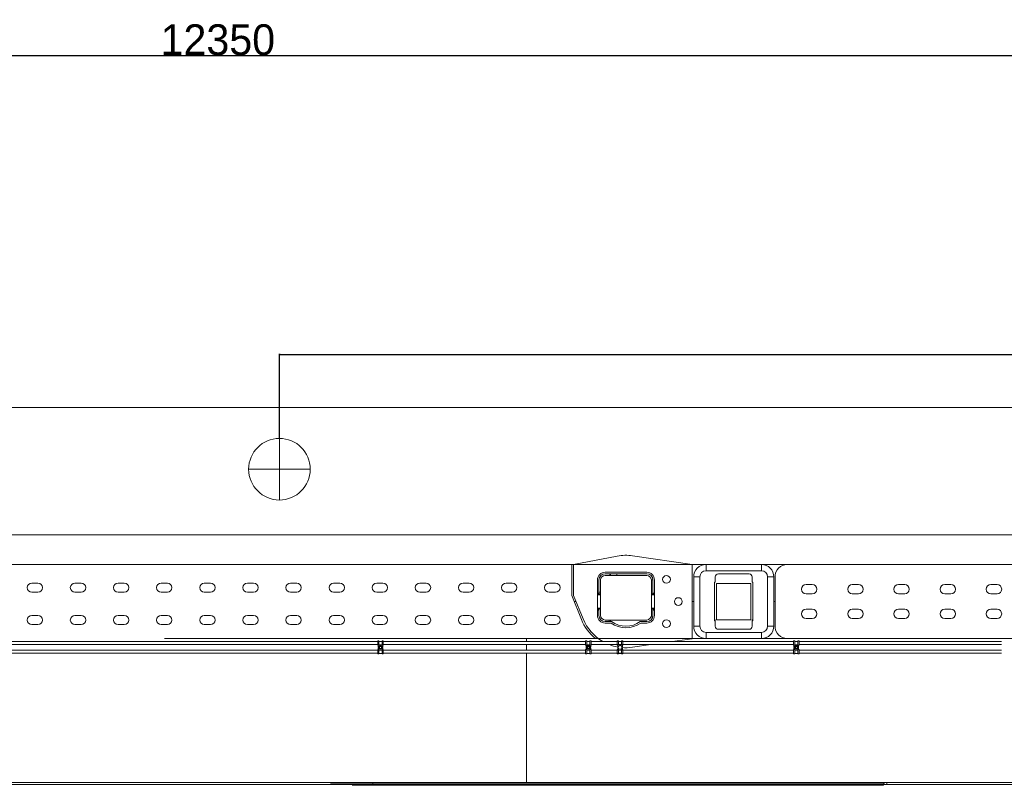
# Model space of a CAD drawing. Extents: x 0 to 59450, y 0 to 42050.
# Tile 67 of 256: x 12002 to 15198, y 20004 to 22489. Entities that reach past the tile are written whole.
import ezdxf

# ---------------------------------------------------------------- set-up
doc = ezdxf.new("R2010")
doc.units = 0
doc.header["$LTSCALE"] = 20
doc.header["$MEASUREMENT"] = 0
doc.layers.get('0').update_dxf_attribs({"linetype": 'CONTINUOUS'})
doc.layers.get('Defpoints').update_dxf_attribs({"linetype": 'CONTINUOUS'})
doc.layers.add('DXF0', color=7, linetype='CONTINUOUS')
doc.dimstyles.new('DXF001', dxfattribs={"dimtxt": 3.1, "dimasz": 2, "dimexe": 2, "dimexo": 0.8, "dimgap": 0.09, "dimtad": 1, "dimdsep": 46, "dimtxsty": 'STANDARD', "dimcen": 0.09, "dimazin": 2, "dimtfac": 0.645161, "dimtdec": 4, "dimtmove": 0, "dimatfit": 3, "dimfxl": 1, "dimtvp": 0.66129, "dimtolj": 1, "dimtzin": 0, "dimarcsym": 0})

# ---------------------------------------------------------------- blocks, each defined once
blk = doc.blocks.new('_OPEN')
at = {"color": 0, "linetype": 'ByBlock', "lineweight": -2}
for p, q in [((-1, 0.166667), (0, 0)), ((0, 0), (-1, -0.166667)), ((0, 0), (-1, 0))]:
    blk.add_line(p, q, dxfattribs=at)
blk = doc.blocks.new('*D17')
at = {"layer": 'Defpoints', "color": 0, "linetype": 'Continuous'}
for p in [(18819.9, 22372.8), (18819.9, 21029.5), (6469.9, 20984.5)]:
    blk.add_point(p, dxfattribs=at)
at = {"layer": 'DXF0', "color": 0, "linetype": 'Continuous', "lineweight": -2}
for p, q in [((6469.9, 20985.3), (6469.9, 22374.8)), ((6471.9, 22372.8), (18817.9, 22372.8)), ((18819.9, 21030.3), (18819.9, 22374.8))]:
    blk.add_line(p, q, dxfattribs=at)
at = {"layer": 'DXF0', "color": 0, "linetype": 'Continuous', "lineweight": -2, "xscale": 2, "yscale": 2, "zscale": 2, "rotation": 180}
blk.add_blockref('_OPEN', (6469.9, 22372.8), dxfattribs=at)
at = {"layer": 'DXF0', "color": 0, "linetype": 'Continuous', "lineweight": -2, "xscale": 2, "yscale": 2, "zscale": 2}
blk.add_blockref('_OPEN', (18819.9, 22372.8), dxfattribs=at)
at = {"layer": 'DXF0', "color": 0, "linetype": 'Continuous', "lineweight": 13, "insert": (12644.9, 22422.9), "char_height": 100, "attachment_point": 5}
blk.add_mtext('\\A1;12350', dxfattribs=at)
blk = doc.blocks.new('*D45')
at = {"color": 0, "linetype": 'Continuous', "lineweight": -2}
for p, q in [((12844.9, 21130.3), (12844.9, 21404.2)), ((12846.9, 21402.2), (18817.9, 21402.2)), ((18819.9, 21030.3), (18819.9, 21404.2))]:
    blk.add_line(p, q, dxfattribs=at)
at = {"layer": 'Defpoints', "color": 0, "linetype": 'Continuous'}
for p in [(18819.9, 21402.2), (12844.9, 21129.5), (18819.9, 21029.5)]:
    blk.add_point(p, dxfattribs=at)
at = {"color": 0, "linetype": 'Continuous', "lineweight": -2, "xscale": 2, "yscale": 2, "zscale": 2, "rotation": 180}
blk.add_blockref('_OPEN', (12844.9, 21402.2), dxfattribs=at)
at = {"color": 0, "linetype": 'Continuous', "lineweight": -2, "xscale": 2, "yscale": 2, "zscale": 2}
blk.add_blockref('_OPEN', (18819.9, 21402.2), dxfattribs=at)
at = {"color": 0, "linetype": 'Continuous', "lineweight": 13, "insert": (16006.3, 21452.3), "char_height": 100, "attachment_point": 5}
blk.add_mtext('\\A1;\\A1;5975', dxfattribs=at)

msp = doc.modelspace()

# ---------------------------------------------------------------- linework, layer by layer
at = {"color": 3, "linetype": 'Continuous', "lineweight": 13}
for p, q in [((7536.52, 21229.52), (16521.935, 21229.52)), ((12844.935, 21029.52), (12844.935, 21129.52)), ((12844.935, 21097.39), (12844.935, 21029.52)), ((12744.935, 21029.52), (12844.935, 21029.52)), ((12844.935, 21029.52), (12944.935, 21029.52)), ((12844.935, 20929.52), (12844.935, 21029.52)), ((7769.435, 20817.02), (16498.124, 20817.02)), ((18469.936, 20817.02), (14518.746, 20817.02)), ((13991.217, 20748.503), (14184.935, 20720.737)), ((11955.935, 20720.02), (15040.935, 20720.02)), ((13663.935, 20720.02), (18105.935, 20720.02)), ((13793.935, 20720.02), (13793.935, 20619.24)), ((13799.935, 20720.02), (13941.551, 20747.31)), ((13799.935, 20620.02), (13799.935, 20720.02)), ((14184.935, 20720.737), (14184.935, 20479.304)), ((14229.935, 20720.02), (14229.935, 20700.02)), ((14409.935, 20720.02), (14229.935, 20720.02)), ((14409.935, 20720.02), (14409.935, 20700.02)), ((14037.435, 20695.02), (13902.435, 20695.02)), ((14037.435, 20690.02), (13902.435, 20690.02)), ((14037.435, 20685.02), (13902.435, 20685.02)), ((13917.935, 20690.02), (13917.935, 20685.02)), ((13919.935, 20690.02), (13919.935, 20685.02)), ((13939.935, 20685.02), (13939.935, 20690.02)), ((14229.935, 20700.02), (14409.935, 20700.02)), ((14269.935, 20690.02), (14369.935, 20690.02)), ((12060.935, 20660.02), (12040.935, 20660.02)), ((12200.935, 20660.02), (12180.935, 20660.02)), ((12340.935, 20660.02), (12320.935, 20660.02)), ((12480.935, 20660.02), (12460.935, 20660.02)), ((12620.935, 20660.02), (12600.935, 20660.02)), ((12760.935, 20660.02), (12740.935, 20660.02)), ((12900.935, 20660.02), (12880.935, 20660.02)), ((13040.935, 20660.02), (13020.935, 20660.02)), ((13180.935, 20660.02), (13160.935, 20660.02)), ((13320.935, 20660.02), (13300.935, 20660.02)), ((13460.935, 20660.02), (13440.935, 20660.02)), ((13600.935, 20660.02), (13580.935, 20660.02)), ((13740.935, 20660.02), (13720.935, 20660.02)), ((13877.435, 20670.02), (13877.435, 20555.02)), ((13882.435, 20670.02), (13882.435, 20627.52)), ((13887.435, 20670.02), (13887.435, 20555.02)), ((14052.435, 20555.02), (14052.435, 20670.02)), ((14057.436, 20670.02), (14052.437, 20670.02)), ((14057.435, 20627.52), (14057.435, 20670.02)), ((14062.435, 20555.02), (14062.435, 20670.02)), ((14189.935, 20680.02), (14209.935, 20680.02)), ((14189.935, 20680.02), (14189.935, 20600.12)), ((14209.935, 20520.02), (14209.935, 20680.02)), ((14257.935, 20663.02), (14257.935, 20662.791)), ((14259.935, 20663.02), (14257.935, 20663.02)), ((14257.935, 20662.791), (14257.935, 20659.02)), ((14259.935, 20662.791), (14257.935, 20662.791)), ((14257.935, 20541.02), (14257.935, 20659.02)), ((14259.935, 20669.02), (14259.935, 20680.02)), ((14259.935, 20665.02), (14259.935, 20669.02)), ((14259.935, 20663.02), (14259.935, 20665.02)), ((14259.935, 20663.02), (14259.935, 20662.791)), ((14263.935, 20659.02), (14263.935, 20541.02)), ((14375.935, 20659.02), (14263.935, 20659.02)), ((14375.935, 20541.02), (14375.935, 20659.02)), ((14379.935, 20680.02), (14379.935, 20669.02)), ((14379.935, 20669.02), (14379.935, 20665.02)), ((14379.935, 20665.02), (14379.935, 20663.02)), ((14379.935, 20662.791), (14379.935, 20663.02)), ((14379.935, 20663.02), (14381.935, 20663.02)), ((14379.935, 20662.791), (14381.935, 20662.791)), ((14381.935, 20662.791), (14381.935, 20663.02)), ((14381.935, 20659.02), (14381.935, 20662.791)), ((14381.935, 20659.02), (14381.935, 20541.02)), ((14449.935, 20680.02), (14429.935, 20680.02)), ((14429.935, 20680.02), (14429.935, 20520.02)), ((14449.935, 20600.12), (14449.935, 20680.02)), ((14453.935, 20520.02), (14453.935, 20680.02)), ((14574.935, 20655.02), (14554.935, 20655.02)), ((14724.935, 20655.02), (14704.935, 20655.02)), ((14874.935, 20655.02), (14854.935, 20655.02)), ((15024.935, 20655.02), (15004.935, 20655.02)), ((15174.935, 20655.02), (15154.935, 20655.02)), ((12040.935, 20630.02), (12060.935, 20630.02)), ((12180.935, 20630.02), (12200.935, 20630.02)), ((12320.935, 20630.02), (12340.935, 20630.02)), ((12460.935, 20630.02), (12480.935, 20630.02)), ((12600.935, 20630.02), (12620.935, 20630.02)), ((12740.935, 20630.02), (12760.935, 20630.02)), ((12880.935, 20630.02), (12900.935, 20630.02)), ((13020.935, 20630.02), (13040.935, 20630.02)), ((13160.935, 20630.02), (13180.935, 20630.02)), ((13300.935, 20630.02), (13320.935, 20630.02)), ((13440.935, 20630.02), (13460.935, 20630.02)), ((13580.935, 20630.02), (13600.935, 20630.02)), ((13720.935, 20630.02), (13740.935, 20630.02)), ((13830.946, 20543.611), (13799.935, 20620.02)), ((13882.435, 20627.52), (13877.435, 20627.52)), ((13887.435, 20625.02), (13877.435, 20625.02)), ((13877.435, 20622.02), (13887.435, 20622.02)), ((13887.436, 20630.02), (13882.435, 20630.02)), ((14062.435, 20625.02), (14052.435, 20625.02)), ((14052.435, 20622.02), (14062.435, 20622.02)), ((14062.436, 20627.52), (14057.435, 20627.52)), ((14554.935, 20625.02), (14574.935, 20625.02)), ((14704.935, 20625.02), (14724.935, 20625.02)), ((14854.935, 20625.02), (14874.935, 20625.02)), ((15004.935, 20625.02), (15024.935, 20625.02)), ((15154.935, 20625.02), (15174.935, 20625.02)), ((13793.935, 20619.24), (13825.239, 20542.107)), ((13801.694, 20600.12), (13808.011, 20600.12)), ((13808.092, 20599.92), (13801.776, 20599.92)), ((14184.934, 20600.12), (14189.935, 20600.12)), ((14189.935, 20599.92), (14184.935, 20599.92)), ((14189.935, 20599.92), (14189.935, 20520.02)), ((14449.935, 20600.12), (14453.935, 20600.12)), ((14453.935, 20599.92), (14449.935, 20599.92)), ((14449.935, 20520.02), (14449.935, 20599.92)), ((13887.435, 20578.02), (13877.435, 20578.02)), ((13877.435, 20575.02), (13887.435, 20575.02)), ((13877.435, 20572.52), (13882.435, 20572.52)), ((13882.435, 20572.52), (13882.435, 20555.02)), ((14062.435, 20578.02), (14052.435, 20578.02)), ((14052.435, 20575.02), (14062.435, 20575.02)), ((14057.435, 20555.02), (14057.435, 20572.52)), ((14057.435, 20572.52), (14062.435, 20572.52)), ((14574.935, 20575.02), (14554.935, 20575.02)), ((14724.935, 20575.02), (14704.935, 20575.02)), ((14874.935, 20575.02), (14854.935, 20575.02)), ((15024.935, 20575.02), (15004.935, 20575.02)), ((15174.935, 20575.02), (15154.935, 20575.02)), ((12060.935, 20555.02), (12040.935, 20555.02)), ((12040.935, 20525.02), (12060.935, 20525.02)), ((12200.935, 20555.02), (12180.935, 20555.02)), ((12180.935, 20525.02), (12200.935, 20525.02)), ((12340.935, 20555.02), (12320.935, 20555.02)), ((12320.935, 20525.02), (12340.935, 20525.02)), ((12480.935, 20555.02), (12460.935, 20555.02)), ((12460.935, 20525.02), (12480.935, 20525.02)), ((12620.935, 20555.02), (12600.935, 20555.02)), ((12600.935, 20525.02), (12620.935, 20525.02)), ((12760.935, 20555.02), (12740.935, 20555.02)), ((12740.935, 20525.02), (12760.935, 20525.02)), ((12900.935, 20555.02), (12880.935, 20555.02)), ((12880.935, 20525.02), (12900.935, 20525.02)), ((13040.935, 20555.02), (13020.935, 20555.02)), ((13020.935, 20525.02), (13040.935, 20525.02)), ((13180.935, 20555.02), (13160.935, 20555.02)), ((13160.935, 20525.02), (13180.935, 20525.02)), ((13320.935, 20555.02), (13300.935, 20555.02)), ((13300.935, 20525.02), (13320.935, 20525.02)), ((13460.935, 20555.02), (13440.935, 20555.02)), ((13440.935, 20525.02), (13460.935, 20525.02)), ((13600.935, 20555.02), (13580.935, 20555.02)), ((13580.935, 20525.02), (13600.935, 20525.02)), ((13740.935, 20555.02), (13720.935, 20555.02)), ((13720.935, 20525.02), (13740.935, 20525.02)), ((13902.435, 20540.02), (14037.435, 20540.02)), ((13902.435, 20535.02), (13923.298, 20535.02)), ((13902.435, 20530.02), (13921.717, 20530.02)), ((13915.935, 20540.02), (13915.935, 20535.02)), ((13919.935, 20540.02), (13919.935, 20535.02)), ((14016.572, 20535.02), (14037.435, 20535.02)), ((14018.153, 20530.02), (14037.435, 20530.02)), ((14051.577, 20550.02), (14056.8, 20550.02)), ((14257.935, 20541.02), (14257.935, 20537.02)), ((14259.935, 20541.02), (14257.935, 20541.02)), ((14259.935, 20537.02), (14257.935, 20537.02)), ((14259.935, 20541.02), (14259.935, 20537.02)), ((14259.935, 20537.02), (14259.935, 20535.02)), ((14259.935, 20531.02), (14259.935, 20535.02)), ((14259.935, 20520.02), (14259.935, 20531.02)), ((14263.935, 20541.02), (14375.935, 20541.02)), ((14379.935, 20537.25), (14379.935, 20541.02)), ((14379.935, 20541.02), (14381.935, 20541.02)), ((14379.935, 20537.02), (14379.935, 20537.25)), ((14379.935, 20537.25), (14381.935, 20537.25)), ((14379.935, 20537.02), (14379.935, 20535.02)), ((14379.935, 20537.02), (14381.935, 20537.02)), ((14379.935, 20535.02), (14379.935, 20531.02)), ((14379.935, 20531.02), (14379.935, 20520.02)), ((14381.935, 20537.25), (14381.935, 20541.02)), ((14381.935, 20537.02), (14381.935, 20537.25)), ((14554.935, 20545.02), (14574.935, 20545.02)), ((14704.935, 20545.02), (14724.935, 20545.02)), ((14854.935, 20545.02), (14874.935, 20545.02)), ((15004.935, 20545.02), (15024.935, 20545.02)), ((15154.935, 20545.02), (15174.935, 20545.02)), ((14189.935, 20520.02), (14209.935, 20520.02)), ((14229.935, 20500.02), (14229.935, 20480.02)), ((14409.935, 20500.02), (14229.935, 20500.02)), ((14369.935, 20510.02), (14269.935, 20510.02)), ((14409.935, 20480.02), (14409.935, 20500.02)), ((14449.935, 20520.02), (14429.935, 20520.02)), ((11831.935, 20470.02), (13163.935, 20470.02)), ((15118.415, 20480.02), (12471.903, 20480.02)), ((13163.935, 20458.02), (13163.935, 20472.02)), ((13163.935, 20472.02), (13167.935, 20472.02)), ((13167.935, 20472.02), (13167.935, 20458.02)), ((13167.935, 20470.62), (13177.933, 20470.62)), ((13177.935, 20472.02), (13177.935, 20458.02)), ((13177.935, 20472.02), (13181.935, 20472.02)), ((13181.935, 20458.02), (13181.935, 20472.02)), ((13838.935, 20470.02), (13181.935, 20470.02)), ((13646.935, 20480.02), (13646.935, 20470.021)), ((13663.935, 20480.02), (18095.935, 20480.02)), ((13838.935, 20458.02), (13838.935, 20472.02)), ((13838.935, 20472.02), (13842.935, 20472.02)), ((13842.934, 20470.62), (13852.936, 20470.62)), ((13842.935, 20472.02), (13842.935, 20458.02)), ((13852.935, 20472.02), (13852.935, 20458.02)), ((13852.935, 20472.02), (13856.935, 20472.02)), ((13856.935, 20458.02), (13856.935, 20472.02)), ((14513.935, 20470.02), (13856.935, 20470.02)), ((13941.935, 20458.02), (13941.935, 20472.02)), ((13941.935, 20472.02), (13945.935, 20472.02)), ((13945.934, 20470.62), (13955.936, 20470.62)), ((13945.935, 20472.02), (13945.935, 20458.02)), ((13955.935, 20472.02), (13955.935, 20458.02)), ((13955.935, 20472.02), (13959.935, 20472.02)), ((13959.935, 20458.02), (13959.935, 20472.02)), ((14184.935, 20479.304), (14120.167, 20470.02)), ((14229.935, 20480.02), (14409.935, 20480.02)), ((14513.935, 20458.02), (14513.935, 20472.02)), ((14513.935, 20472.02), (14517.935, 20472.02)), ((14517.935, 20472.02), (14517.935, 20458.02)), ((14517.936, 20470.62), (14527.934, 20470.62)), ((14527.935, 20472.02), (14527.935, 20458.02)), ((14527.935, 20472.02), (14531.935, 20472.02)), ((14531.935, 20458.02), (14531.935, 20472.02)), ((15188.935, 20470.02), (14531.935, 20470.02)), ((11831.935, 20460.02), (13163.935, 20460.02)), ((11831.935, 20442.02), (13163.935, 20442.02)), ((11831.935, 20432.02), (13163.935, 20432.02)), ((13167.935, 20458.02), (13163.935, 20458.02)), ((13163.935, 20444.02), (13163.935, 20430.02)), ((13167.935, 20444.02), (13163.935, 20444.02)), ((13167.935, 20430.02), (13163.935, 20430.02)), ((13165.435, 20453.42), (13165.435, 20458.02)), ((13165.435, 20448.62), (13165.435, 20444.02)), ((13167.161, 20451.02), (13170.048, 20456.02)), ((13170.048, 20446.02), (13167.161, 20451.02)), ((13167.935, 20459.42), (13177.935, 20459.42)), ((13167.935, 20430.02), (13167.935, 20444.02)), ((13177.935, 20442.62), (13167.935, 20442.62)), ((13177.933, 20431.42), (13167.935, 20431.42)), ((13170.048, 20456.02), (13175.822, 20456.02)), ((13175.822, 20446.02), (13170.048, 20446.02)), ((13175.822, 20456.02), (13178.708, 20451.02)), ((13175.822, 20446.02), (13178.708, 20451.02)), ((13177.935, 20458.02), (13181.935, 20458.02)), ((13177.935, 20430.02), (13177.935, 20444.02)), ((13177.935, 20444.02), (13181.935, 20444.02)), ((13181.935, 20430.02), (13177.935, 20430.02)), ((13180.435, 20453.42), (13180.435, 20458.021)), ((13180.435, 20448.62), (13180.435, 20444.02)), ((13838.935, 20460.02), (13181.935, 20460.02)), ((13181.935, 20444.02), (13181.935, 20430.02)), ((13838.935, 20442.02), (13181.935, 20442.02)), ((13838.935, 20432.02), (13181.935, 20432.02)), ((13646.935, 20460.02), (13646.935, 20442.02)), ((13646.935, 20432.02), (13646.935, 20010.52)), ((13842.935, 20458.02), (13838.935, 20458.02)), ((13838.935, 20444.02), (13838.935, 20430.02)), ((13842.935, 20444.02), (13838.935, 20444.02)), ((13842.935, 20430.02), (13838.935, 20430.02)), ((13840.435, 20453.42), (13840.435, 20458.021)), ((13840.435, 20448.62), (13840.435, 20444.02)), ((13842.161, 20451.02), (13845.048, 20456.02)), ((13845.048, 20446.02), (13842.161, 20451.02)), ((13852.936, 20431.42), (13842.934, 20431.42)), ((13842.935, 20459.42), (13852.935, 20459.42)), ((13842.935, 20430.02), (13842.935, 20444.02)), ((13852.935, 20442.62), (13842.935, 20442.62)), ((13845.048, 20456.02), (13850.822, 20456.02)), ((13850.822, 20446.02), (13845.048, 20446.02)), ((13850.822, 20456.02), (13853.708, 20451.02)), ((13850.822, 20446.02), (13853.708, 20451.02)), ((13852.935, 20458.02), (13856.935, 20458.02)), ((13852.935, 20430.02), (13852.935, 20444.02)), ((13852.935, 20444.02), (13856.935, 20444.02)), ((13856.935, 20430.02), (13852.935, 20430.02)), ((13855.435, 20453.42), (13855.435, 20458.021)), ((13855.435, 20448.62), (13855.435, 20444.02)), ((14513.935, 20460.02), (13856.935, 20460.02)), ((13856.935, 20444.02), (13856.935, 20430.02)), ((14513.935, 20442.02), (13856.935, 20442.02)), ((14513.935, 20432.02), (13856.935, 20432.02)), ((13945.935, 20458.02), (13941.935, 20458.02)), ((13941.935, 20444.02), (13941.935, 20430.02)), ((13945.935, 20444.02), (13941.935, 20444.02)), ((13945.935, 20430.02), (13941.935, 20430.02)), ((13943.435, 20453.42), (13943.435, 20458.021)), ((13943.435, 20448.62), (13943.435, 20444.02)), ((13955.936, 20431.42), (13945.934, 20431.42)), ((13945.935, 20459.42), (13955.935, 20459.42)), ((13945.935, 20430.02), (13945.935, 20444.02)), ((13955.935, 20442.62), (13945.935, 20442.62)), ((13955.935, 20458.02), (13959.935, 20458.02)), ((13955.935, 20430.02), (13955.935, 20444.02)), ((13955.935, 20444.02), (13959.935, 20444.02)), ((13959.935, 20430.02), (13955.935, 20430.02)), ((13958.435, 20453.42), (13958.435, 20458.02)), ((13958.435, 20448.62), (13958.435, 20444.02)), ((13959.935, 20444.02), (13959.935, 20430.02)), ((14050.398, 20460.02), (13991.217, 20451.538)), ((14517.935, 20458.02), (14513.935, 20458.02)), ((14513.935, 20444.02), (14513.935, 20430.02)), ((14517.935, 20444.02), (14513.935, 20444.02)), ((14517.935, 20430.02), (14513.935, 20430.02)), ((14515.435, 20453.42), (14515.435, 20458.021)), ((14515.435, 20448.62), (14515.435, 20444.02)), ((14517.161, 20451.02), (14520.048, 20456.02)), ((14520.048, 20446.02), (14517.161, 20451.02)), ((14517.935, 20459.42), (14527.935, 20459.42)), ((14517.935, 20430.02), (14517.935, 20444.02)), ((14527.935, 20442.62), (14517.935, 20442.62)), ((14527.934, 20431.42), (14517.936, 20431.42)), ((14520.048, 20456.02), (14525.822, 20456.02)), ((14525.822, 20446.02), (14520.048, 20446.02)), ((14525.822, 20456.02), (14528.708, 20451.02)), ((14525.822, 20446.02), (14528.708, 20451.02)), ((14527.935, 20458.02), (14531.935, 20458.02)), ((14527.935, 20430.02), (14527.935, 20444.02)), ((14527.935, 20444.02), (14531.935, 20444.02)), ((14531.935, 20430.02), (14527.935, 20430.02)), ((14530.435, 20453.42), (14530.435, 20458.021)), ((14530.435, 20448.62), (14530.435, 20444.02)), ((15188.935, 20460.02), (14531.935, 20460.02)), ((14531.935, 20444.02), (14531.935, 20430.02)), ((15188.935, 20442.02), (14531.935, 20442.02)), ((15188.935, 20432.02), (14531.935, 20432.02)), ((11012.258, 20013.02), (17463.097, 20013.02)), ((14818.254, 20006.02), (14815.706, 20013.02)), ((17333.706, 20006.02), (10879.483, 20006.02)), ((13646.935, 20010.52), (13010.607, 20010.52)), ((13080.95, 20003.52), (14806.158, 20003.52)), ((13147.993, 20010.52), (13119.258, 20010.52)), ((13119.258, 20003.52), (13147.993, 20003.52)), ((13147.993, 20010.52), (13147.993, 20003.52)), ((14808.706, 20010.52), (13646.935, 20010.52)), ((14808.706, 20010.52), (14806.158, 20003.52))]:
    msp.add_line(p, q, dxfattribs=at)
for centre, radius in [((14101.619, 20671.848), 12.5), ((14139.935, 20600.02), 12.5), ((14101.619, 20528.192), 12.5), ((13172.935, 20451.02), 6), ((13172.935, 20451.02), 3), ((13847.935, 20451.02), 6), ((13847.935, 20451.02), 3), ((13950.935, 20451.02), 6), ((14522.935, 20451.02), 6), ((14522.935, 20451.02), 3)]:
    msp.add_circle(centre, radius, dxfattribs=at)
for centre, radius, start, end in [((12844.935, 21029.52), 100, 90, 180), ((12844.935, 21029.52), 100, 0, 90), ((12844.935, 21029.52), 100, 180, 270), ((12844.935, 21029.52), 100, 270, 360), ((13969.935, 20600.02), 150, 81.843256, 100.90744), ((14229.935, 20680.02), 40, 90, 180), ((14409.935, 20680.02), 40, 0, 90), ((14493.935, 20680.02), 40, 90, 180), ((13902.435, 20670.02), 25, 90, 180), ((13902.435, 20670.02), 20, 90, 180), ((13902.435, 20670.02), 15, 90, 180), ((14037.435, 20670.02), 25, 0, 90), ((14037.435, 20670.02), 20, 0, 90), ((14037.435, 20670.02), 15, 0, 90), ((14229.935, 20680.02), 20, 90, 180), ((14269.935, 20680.02), 10, 90, 180), ((14369.935, 20680.02), 10, 0, 90), ((14409.935, 20680.02), 20, 0, 90), ((12040.935, 20645.02), 15, 90, 270), ((12060.935, 20645.02), 15, 270, 450), ((12180.935, 20645.02), 15, 90, 270), ((12200.935, 20645.02), 15, 270, 450), ((12320.935, 20645.02), 15, 90, 270), ((12340.935, 20645.02), 15, 270, 450), ((12460.935, 20645.02), 15, 90, 270), ((12480.935, 20645.02), 15, 270, 450), ((12600.935, 20645.02), 15, 90, 270), ((12620.935, 20645.02), 15, 270, 450), ((12740.935, 20645.02), 15, 90, 270), ((12760.935, 20645.02), 15, 270, 450), ((12880.935, 20645.02), 15, 90, 270), ((12900.935, 20645.02), 15, 270, 450), ((13020.935, 20645.02), 15, 90, 270), ((13040.935, 20645.02), 15, 270, 450), ((13160.935, 20645.02), 15, 90, 270), ((13180.935, 20645.02), 15, 270, 450), ((13300.935, 20645.02), 15, 90, 270), ((13320.935, 20645.02), 15, 270, 450), ((13440.935, 20645.02), 15, 90, 270), ((13460.935, 20645.02), 15, 270, 450), ((13580.935, 20645.02), 15, 90, 270), ((13600.935, 20645.02), 15, 270, 450), ((13720.935, 20645.02), 15, 90, 270), ((13740.935, 20645.02), 15, 270, 450), ((14554.935, 20640.02), 15, 90, 270), ((14574.935, 20640.02), 15, 270, 450), ((14704.935, 20640.02), 15, 90, 270), ((14724.935, 20640.02), 15, 270, 450), ((14854.935, 20640.02), 15, 90, 270), ((14874.935, 20640.02), 15, 270, 450), ((15004.935, 20640.02), 15, 90, 270), ((15024.935, 20640.02), 15, 270, 450), ((15154.935, 20640.02), 15, 90, 270), ((15174.935, 20640.02), 15, 270, 450), ((14554.935, 20560.02), 15, 90, 270), ((14574.935, 20560.02), 15, 270, 450), ((14704.935, 20560.02), 15, 90, 270), ((14724.935, 20560.02), 15, 270, 450), ((14854.935, 20560.02), 15, 90, 270), ((14874.935, 20560.02), 15, 270, 450), ((15004.935, 20560.02), 15, 90, 270), ((15024.935, 20560.02), 15, 270, 450), ((15154.935, 20560.02), 15, 90, 270), ((15174.935, 20560.02), 15, 270, 450), ((12040.935, 20540.02), 15, 90, 270), ((12060.935, 20540.02), 15, 270, 450), ((12180.935, 20540.02), 15, 90, 270), ((12200.935, 20540.02), 15, 270, 450), ((12320.935, 20540.02), 15, 90, 270), ((12340.935, 20540.02), 15, 270, 450), ((12460.935, 20540.02), 15, 90, 270), ((12480.935, 20540.02), 15, 270, 450), ((12600.935, 20540.02), 15, 90, 270), ((12620.935, 20540.02), 15, 270, 450), ((12740.935, 20540.02), 15, 90, 270), ((12760.935, 20540.02), 15, 270, 450), ((12880.935, 20540.02), 15, 90, 270), ((12900.935, 20540.02), 15, 270, 450), ((13020.935, 20540.02), 15, 90, 270), ((13040.935, 20540.02), 15, 270, 450), ((13160.935, 20540.02), 15, 90, 270), ((13180.935, 20540.02), 15, 270, 450), ((13300.935, 20540.02), 15, 90, 270), ((13320.935, 20540.02), 15, 270, 450), ((13440.935, 20540.02), 15, 90, 270), ((13460.935, 20540.02), 15, 270, 450), ((13580.935, 20540.02), 15, 90, 270), ((13600.935, 20540.02), 15, 270, 450), ((13720.935, 20540.02), 15, 90, 270), ((13740.935, 20540.02), 15, 270, 450), ((13967.935, 20600.02), 154, 202.08984, 231.18929), ((13969.935, 20600.02), 150, 202.08984, 240.07357), ((13902.435, 20555.02), 25, 180, 270), ((13902.435, 20555.02), 20, 180, 270), ((13902.435, 20555.02), 15, 180, 270), ((13969.935, 20600.02), 85, 235.43968, 304.56032), ((13969.935, 20600.02), 80, 234.34091, 305.65909), ((14037.435, 20555.02), 25, 270, 360), ((14037.435, 20555.02), 15, 270, 360), ((14037.435, 20555.02), 20, 270, 360), ((14229.935, 20520.02), 40, 180, 270), ((14229.935, 20520.02), 20, 180, 270), ((14269.935, 20520.02), 10, 180, 270), ((14369.935, 20520.02), 10, 270, 360), ((14409.935, 20520.02), 20, 270, 360), ((14409.935, 20520.02), 40, 270, 360), ((14493.935, 20520.02), 40, 180, 270), ((13172.935, 20453.42), 7.5, 180, 226.26127), ((13172.935, 20448.62), 7.5, 161.33708, 180), ((13172.935, 20453.42), 7.5, 313.73873, 360), ((13172.935, 20448.62), 7.5, 0, 18.66292), ((13847.935, 20453.42), 7.5, 180, 226.26127), ((13847.935, 20448.62), 7.5, 161.33708, 180), ((13847.935, 20453.42), 7.5, 313.73873, 360), ((13847.935, 20448.62), 7.5, 0, 18.66292), ((13969.935, 20600.02), 150, 248.96053, 259.85322), ((13950.935, 20453.42), 7.5, 180, 226.26127), ((13950.935, 20448.62), 7.5, 161.33708, 180), ((13950.935, 20453.42), 7.5, 313.73873, 360), ((13969.935, 20600.02), 150, 265.01367, 278.15674), ((13950.935, 20448.62), 7.5, 0, 14.35665), ((14522.935, 20453.42), 7.5, 180, 226.26127), ((14522.935, 20448.62), 7.5, 161.33708, 180), ((14522.935, 20453.42), 7.5, 313.73873, 360), ((14522.935, 20448.62), 7.5, 0, 18.66292)]:
    msp.add_arc(centre, radius, start, end, dxfattribs=at)

# ---------------------------------------------------------------- dimensions: what is measured, and where the dimension line sits
at = {"color": 7, "linetype": 'Continuous', "lineweight": 13}
dim = msp.add_linear_dim(base=(18819.935, 21402.206), p1=(12844.935, 21129.52), p2=(18819.935, 21029.52), text='\\A1;5975', dimstyle='DXF001', override={"dimtxt": 100, "dimasz": 2, "dimblk1": 'OPEN', "dimblk2": 'OPEN', "dimsah": 1}, dxfattribs=at)
dim.commit()
dim.dimension.update_dxf_attribs({"geometry": '*D45', "text_midpoint": (16006.335, 21402.206), "dimtype": 160})
at = {"layer": 'DXF0', "color": 7, "linetype": 'Continuous', "lineweight": 13}
dim = msp.add_linear_dim(base=(18819.935, 22372.831), p1=(6469.935, 20984.52), p2=(18819.935, 21029.52), dimstyle='DXF001', override={"dimtxt": 100, "dimasz": 2, "dimblk1": 'OPEN', "dimblk2": 'OPEN', "dimsah": 1}, dxfattribs=at)
dim.commit()
dim.dimension.update_dxf_attribs({"geometry": '*D17', "text_midpoint": (12644.935, 22422.921)})

doc.saveas('drawing.dxf')
